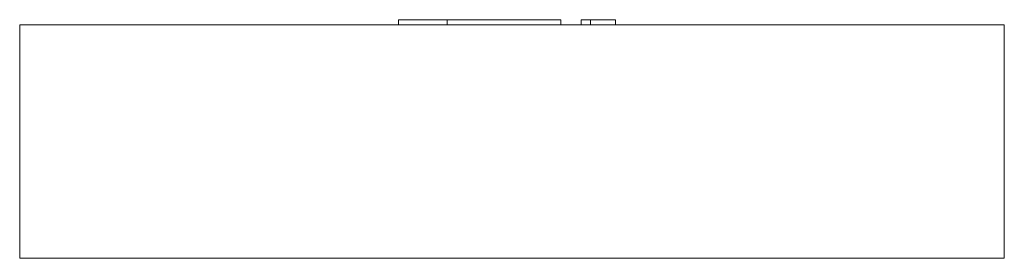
# Model space of a CAD drawing. Header units: millimetres. Extents: x -190 to 190, y -90 to 2.
import ezdxf

# ---------------------------------------------------------------- set-up
doc = ezdxf.new("R2010")
doc.units = ezdxf.units.MM

# ---------------------------------------------------------------- blocks, each defined once
blk = doc.blocks.new('RSen_56_ME_FB_LOD200 - convector_jaga - mipr0_00911038 - trench radiator - 2 pipe_jaga_mini canal pro_lxhxd 1100x90x380 mm-335911-right')
at = {"lineweight": 18}
for p, q in [((-190, 0), (190, 0)), ((190, 0), (190, -90)), ((-190, -90), (-190, 0)), ((190, -90), (-190, -90))]:
    blk.add_line(p, q, dxfattribs=at)
blk = doc.blocks.new('RSen_55_GM_FB_logo - SH_jaga - standard-260147-right')
at = {"lineweight": 18}
for p, q in [((-43.85, 2), (-43.85, 0)), ((-43.85, 2), (-25, 2)), ((-25, 2), (6.94, 2)), ((-25, 0), (-25, 2)), ((6.94, 2), (18.85, 2)), ((18.85, 0), (18.85, 2)), ((26.71, 2), (30.26, 2)), ((26.71, 0), (26.71, 2)), ((30.26, 2), (40, 2)), ((30.26, 2), (30.26, 0)), ((40, 0), (40, 2))]:
    blk.add_line(p, q, dxfattribs=at)

msp = doc.modelspace()

# ---------------------------------------------------------------- block references
at = {"lineweight": 18}
for name in ['RSen_56_ME_FB_LOD200 - convector_jaga - mipr0_00911038 - trench radiator - 2 pipe_jaga_mini canal pro_lxhxd 1100x90x380 mm-335911-right', 'RSen_55_GM_FB_logo - SH_jaga - standard-260147-right']:
    msp.add_blockref(name, (0, 0), dxfattribs=at)

doc.saveas('drawing.dxf')
